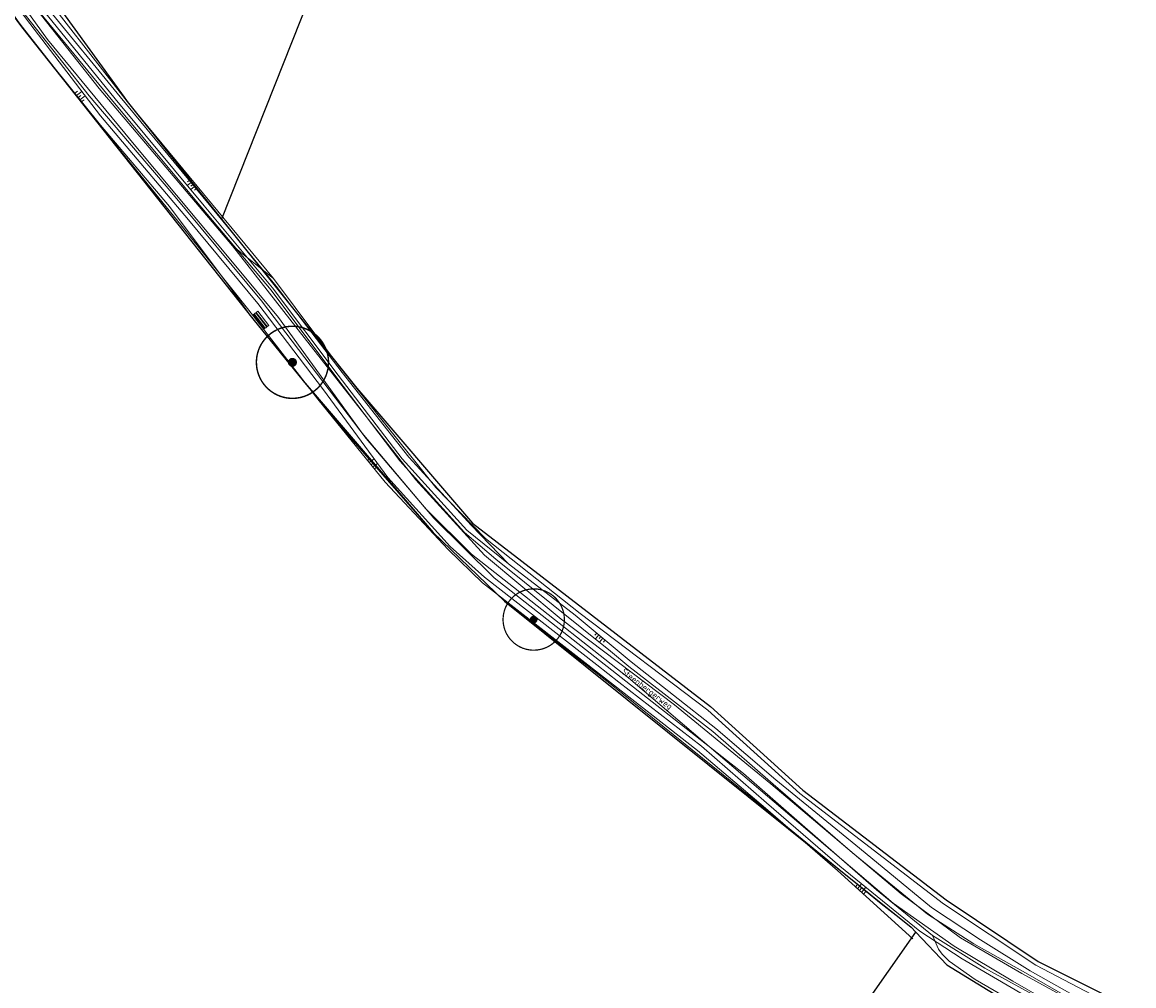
# Model space of a CAD drawing. Header units: metres. Extents: x 190798 to 192239, y 307689 to 310000.
# Tile 39 of 107: x 191336 to 191460, y 309334 to 309441. Entities that reach past the tile are written whole.
import ezdxf
from ezdxf.lldxf.tags import DXFTag

# ---------------------------------------------------------------- set-up
doc = ezdxf.new("R2010")
doc.units = ezdxf.units.M
for name, color, linetype, lineweight in [('B-WE-KL-ET_LS-G', 190, 'KL-LS-N', 5), ('PH-BEST-BOOM-HANDHAVEN', 253, 'Continuous', 9), ('PH-BEST-KANTVERHARDING', 253, 'Continuous', 9), ('PH-BEST-STAATNAAM', 2, 'Continuous', 9), ('PH-BEST-TALUD', 253, 'Continuous', 9), ('PH-INM-HAAG', 252, '1-200 BLOKHAAG', 18), ('PH-INM-ONVERHARD', 252, 'Continuous', 18), ('PH-INM-RASTERHEKWERK HANDHaven', 252, '1-200 HEKWERK', 18), ('PH-INM-VLAKVERDICHTINGSLIJN', 252, 'Continuous', 18), ('PH-INM-ZITBANK', 252, 'Continuous', 18)]:
    doc.layers.add(name, color=color, linetype=linetype, lineweight=lineweight)
doc.layers.add('PH-BEST-KADASTRALE-GRENS', color=150, linetype='KG-KADASTRAAL-SO')
doc.styles.add('NLCS-ISO', font='NLCS-ISO.ttf')
doc.styles.add('ROMANS', font='romans.shx')
doc.styles.get("Standard").update_dxf_attribs({"font": 'arial.ttf'})
doc.linetypes.add('1-200 BLOKHAAG', pattern='A,0,-0.035,[1,Gras.shx,S=5,R=0,X=0,Y=0.0025],-0.475', length=0.51)
doc.linetypes.add('1-200 HEKWERK', pattern='A,1.5,-0.4,["X",ROMANS,S=0.24,R=0,X=-0.275,Y=-0.12],-0.05', length=1.95)
tags = doc.linetypes.add('KG-KADASTRAAL-SO', pattern='A,5.5,-2,["K",Standard,S=1.8,R=0,X=0,Y=-0.9],-2,5.5,-2,[5,NLCS.SHX,S=0.75,R=0,X=0,Y=0],-2', length=19).pattern_tags.tags
tags[6] = DXFTag(74, 10)
tags = doc.linetypes.add('KL-LS-N', pattern='A,4,-1,[103,NLCS.SHX,S=0.75,R=0,X=0,Y=0],-1,4,-1,["L",Standard,S=1,R=0,X=0,Y=-0.5],-2', length=13).pattern_tags.tags
tags[18] = DXFTag(74, 10)

# ---------------------------------------------------------------- blocks, each defined once
blk = doc.blocks.new('Bank-SIE-WEG_ZITBANK_MET_LEUNING')
for p, q in [((-0.5, 0.128), (-0.5, 0.153)), ((-0.5, 0.153), (0.5, 0.153)), ((0.5, 0.128), (-0.5, 0.128)), ((-0.5, -0.013), (-0.5, 0.087)), ((-0.5, 0.087), (0.5, 0.087)), ((-0.35, 0.128), (-0.35, 0.087)), ((-0.325, 0.128), (-0.325, 0.087)), ((0.325, 0.128), (0.325, 0.087)), ((0.35, 0.128), (0.35, 0.087)), ((0.5, 0.153), (0.5, 0.128)), ((0.5, 0.087), (0.5, -0.013)), ((0.5, -0.013), (-0.5, -0.013)), ((-0.5, -0.053), (-0.5, -0.153)), ((0.5, -0.053), (-0.5, -0.053)), ((-0.5, -0.153), (0.5, -0.153)), ((-0.35, -0.053), (-0.35, -0.013)), ((-0.325, -0.053), (-0.325, -0.013)), ((0.325, -0.053), (0.325, -0.013)), ((0.35, -0.053), (0.35, -0.013)), ((0.5, -0.153), (0.5, -0.053))]:
    blk.add_line(p, q)
blk = doc.blocks.new('*U24')
at = {"const_width": 0.08}
blk.add_lwpolyline([(1.293, 1.526, 24.202564), (1.526, 1.293, 0.041318)], format="xyb", close=True, dxfattribs=at)
at = {"linetype": 'Continuous', "const_width": 0.25}
blk.add_lwpolyline([(-0.125, 0, 1), (0.125, 0, 1)], format="xyb", close=True, dxfattribs=at)

msp = doc.modelspace()

# ---------------------------------------------------------------- linework, layer by layer
at = {"layer": 'B-WE-KL-ET_LS-G', "ltscale": 0.2}
msp.add_lwpolyline([(191309.73, 309481.93), (191314.76, 309475.33), (191320.17, 309467.26), (191328.86, 309453.3), (191339.27, 309438.89), (191349.02, 309427.02), (191360.29, 309413.57), (191364.85, 309408.09), (191374.1, 309395.28), (191381.17, 309386.9), (191386.23, 309381.86), (191390.87, 309378.21), (191403.61, 309368.16), (191423.47, 309351.28), (191432.9, 309343.21), (191439.68, 309338.45), (191446.16, 309334.56), (191455.35, 309329.31), (191464.99, 309324.18), (191475.42, 309318.44), (191485.34, 309312.33), (191494.29, 309305.7), (191507.93, 309295.38)], dxfattribs=at)
msp.add_lwpolyline([(191309.73, 309481.93), (191314.76, 309475.33), (191320.17, 309467.26), (191328.86, 309453.3), (191339.27, 309438.89), (191349.02, 309427.02), (191360.29, 309413.57), (191364.85, 309408.09), (191374.1, 309395.28), (191381.17, 309386.9), (191386.23, 309381.86), (191390.87, 309378.21), (191403.61, 309368.16), (191423.47, 309351.28), (191432.9, 309343.21), (191439.68, 309338.45), (191446.16, 309334.56), (191455.35, 309329.31), (191464.99, 309324.18), (191475.42, 309318.44), (191485.34, 309312.33), (191494.29, 309305.7), (191507.93, 309295.38)], dxfattribs=at)
at = {"layer": 'PH-BEST-KADASTRALE-GRENS'}
msp.add_line((191390.68, 309500), (191358.52, 309418.98), dxfattribs=at)
at = {"layer": 'PH-BEST-KADASTRALE-GRENS', "ltscale": 0.2, "flags": 128}
for points in [[(191293.24, 309495.66), (191299.13, 309491.48), (191304.63, 309486.41), (191314.56, 309474.02), (191329.72, 309449.95), (191336.39, 309440.27), (191361.98, 309407.95), (191367.56, 309401.07), (191381.96, 309384.29), (191389.85, 309376.65), (191434.9, 309340.56), (191435.42, 309340.01)], [(191298.76, 309496.47), (191304.43, 309491.33), (191311.97, 309483.24), (191320.55, 309472.08), (191330.24, 309456.62), (191347.74, 309432.49), (191348.08, 309432.03), (191358.52, 309418.98)], [(191358.52, 309418.98), (191373.52, 309400.25), (191386.31, 309385.31), (191412.69, 309365), (191422.89, 309355.74), (191438.78, 309343.57), (191448.96, 309336.77), (191461.82, 309330.33), (191470.84, 309325.81), (191484.38, 309319.03), (191504.52, 309303.93), (191506.01, 309302.47)], [(191388.95, 309273.91), (191395.29, 309282.73), (191435.42, 309340.01)], [(191435.42, 309340.01), (191438.87, 309336.37), (191450.31, 309329.38), (191457.67, 309324.27), (191466.51, 309318.8), (191482.66, 309310.52), (191492.52, 309303.78), (191500.96, 309297.35), (191505.35, 309293.69)]]:
    msp.add_lwpolyline(points, dxfattribs=at)
at = {"layer": 'PH-BEST-KANTVERHARDING', "color": 8}
for p, q in [((191364.27, 309412.39), (191359.75, 309416.02)), ((191367.56, 309401.07), (191361.98, 309407.95))]:
    msp.add_line(p, q, dxfattribs=at)
for points in [[(191378.05, 309521.14), (191348.7, 309511.91), (191334.31, 309508.03), (191329.63, 309506.76), (191313.48, 309502.8), (191304.47, 309500.78), (191297.04, 309499.01), (191296.76, 309498.66), (191296.9, 309498.16), (191304.43, 309491.33), (191311.97, 309483.24), (191320.55, 309472.08), (191330.24, 309456.62), (191337.05, 309446.24), (191348.08, 309432.03), (191364.27, 309412.39)], [(191437.28, 309339.65), (191431.08, 309344.69), (191416.34, 309357.59), (191388.72, 309379.27), (191382.05, 309385.86), (191374.56, 309394.67), (191362.95, 309409.95), (191353.04, 309421.89), (191343.88, 309432.63), (191335.13, 309443.77), (191327.96, 309453.79), (191319.85, 309467.08), (191314.75, 309474.73), (191308.1, 309483.8), (191301.81, 309490.23), (191294.44, 309496.75), (191291.26, 309498.83)], [(191359.75, 309416.02), (191344.99, 309433.46), (191334.57, 309446.68), (191326.09, 309459.33), (191315.96, 309475.41), (191309.57, 309484.51), (191298.5, 309495.18), (191295, 309498.14)], [(191292.26, 309496.67), (191296.88, 309493.55), (191304.63, 309486.41), (191314.56, 309474.02), (191321.2, 309463.2), (191329.72, 309449.95), (191332.83, 309445.1), (191336.39, 309440.27), (191345.11, 309429.39), (191352.75, 309420.4), (191359.5, 309411.42), (191361.98, 309407.95)], [(191359.75, 309416.02), (191367.69, 309405.86), (191380.05, 309390.1), (191387.65, 309381.75), (191396.15, 309374.67), (191408.7, 309365.17), (191419.36, 309356.42), (191433.79, 309344.26), (191440.37, 309339.36), (191447.15, 309335.44), (191455.66, 309330.77), (191467.13, 309324.96), (191478.08, 309319.32), (191490.22, 309311.04), (191493.95, 309308.71), (191503.15, 309302.21), (191510.37, 309295.31), (191519.53, 309286.54), (191527.47, 309278.51), (191535.07, 309270.18), (191539.4, 309264.27), (191543.38, 309257.43), (191547.48, 309248.42), (191549.27, 309244.03)], [(191364.27, 309412.39), (191371.5, 309402.77), (191382.26, 309389.27), (191387.77, 309383.6)], [(191367.56, 309401.07), (191372.6, 309395.02), (191381.96, 309384.29), (191389.85, 309376.65), (191401.87, 309367.28), (191417.35, 309354.82), (191431.6, 309343.13), (191434.9, 309340.56)], [(191387.77, 309383.6), (191398.24, 309375.31), (191412.37, 309364.61), (191422.57, 309355.36), (191438.49, 309343.16), (191448.71, 309336.34), (191461.06, 309329.88), (191484.11, 309318.61)], [(191437.28, 309339.65), (191443.08, 309336), (191456.56, 309328.58), (191466.67, 309323.09), (191475.98, 309318.21), (191483.51, 309313.11), (191488.73, 309308.65), (191492.39, 309306.37), (191501.36, 309300.03), (191508.43, 309293.28), (191517.55, 309284.54), (191525.44, 309276.57), (191532.89, 309268.4), (191537.05, 309262.72), (191540.88, 309256.14)], [(191437.28, 309339.65), (191437.94, 309338.13), (191438.35, 309337.56), (191439.13, 309336.8), (191442, 309334.76), (191450.59, 309329.79), (191457.95, 309324.69), (191466.76, 309319.24), (191474.13, 309315.86), (191482.92, 309310.95), (191492.81, 309304.19), (191501.27, 309297.75), (191513.8, 309287.27), (191522.48, 309277.97), (191530.41, 309270.05), (191535.86, 309263.39), (191539.21, 309258.81), (191540.88, 309256.14)]]:
    msp.add_lwpolyline(points, dxfattribs=at)
at = {"layer": 'PH-BEST-TALUD'}
for points in [[(191342.26, 309432.91), (191342.56, 309433.14)], [(191342.45, 309432.67), (191343.05, 309433.13)], [(191342.63, 309432.43), (191342.93, 309432.66)], [(191342.82, 309432.2), (191343.42, 309432.65)], [(191343, 309431.96), (191343.3, 309432.19)], [(191355.15, 309423.04), (191354.74, 309422.71)], [(191354.95, 309423.27), (191354.75, 309423.11)], [(191355.34, 309422.81), (191355.14, 309422.64)], [(191355.53, 309422.58), (191355.13, 309422.25)], [(191355.72, 309422.35), (191355.52, 309422.18)], [(191374.7, 309392.25), (191375.01, 309392.48)], [(191374.89, 309392.02), (191375.44, 309392.42)], [(191375.08, 309391.78), (191375.37, 309391.99)], [(191375.27, 309391.55), (191375.8, 309391.93)], [(191375.46, 309391.31), (191375.72, 309391.5)], [(191400.08, 309373.14), (191399.88, 309372.89)], [(191400.31, 309372.95), (191399.94, 309372.48)], [(191400.54, 309372.75), (191400.35, 309372.52)], [(191400.77, 309372.56), (191400.4, 309372.11)], [(191401, 309372.37), (191400.82, 309372.14)], [(191428.74, 309345.01), (191428.96, 309345.29)], [(191428.96, 309344.81), (191429.41, 309345.37)], [(191429.18, 309344.61), (191429.41, 309344.89)], [(191429.4, 309344.41), (191429.87, 309344.99)], [(191429.63, 309344.21), (191429.87, 309344.5)]]:
    msp.add_lwpolyline(points, dxfattribs=at)
at = {"layer": 'PH-INM-HAAG', "flags": 128}
msp.add_lwpolyline([(191413.27, 309362.55), (191403.89, 309369.94), (191397.71, 309375.13), (191390.31, 309380.82)], dxfattribs=at)
at = {"layer": 'PH-INM-ONVERHARD'}
for points in [[(191447.51, 309332.99), (191440.54, 309337.07), (191435.88, 309340.11), (191427, 309347.32), (191418.9, 309354.33), (191411.67, 309360.6), (191402.52, 309367.7), (191400.08, 309369.63), (191387.65, 309379.34), (191383.85, 309382.71), (191376.96, 309390.35), (191369.83, 309400.06), (191362.55, 309409.65), (191354.87, 309418.92), (191345.12, 309430.43), (191337.31, 309440.65), (191332.46, 309447.06)], [(191456.01, 309330.61), (191447.81, 309335.35), (191441.83, 309338.73), (191436.71, 309342.01), (191428.4, 309348.78), (191419.61, 309356.41), (191412.94, 309362.23), (191403.65, 309369.44), (191401.61, 309371.14), (191388.92, 309381.31), (191385.44, 309384.29), (191378.26, 309392.23), (191371.17, 309401.56), (191364.03, 309411.1), (191356.33, 309420.24), (191346.48, 309432.05), (191338.36, 309441.91)]]:
    msp.add_lwpolyline(points, dxfattribs=at)
at = {"layer": 'PH-INM-RASTERHEKWERK HANDHaven'}
for points in [[(191390.31, 309380.82), (191386.17, 309385.08), (191379.29, 309392.6), (191371.9, 309402.01), (191364.58, 309411.55), (191357.15, 309420.61), (191347.32, 309432.52), (191339.16, 309442.48), (191334.15, 309449.43), (191331.44, 309453.62), (191326.9, 309460.82), (191322.66, 309467.58), (191317.47, 309475.2), (191313.42, 309480.53), (191308.55, 309486.3), (191304.29, 309490.77), (191298.11, 309496.59)], [(191435.08, 309339.26), (191426.75, 309346.82), (191418.76, 309353.73), (191411.23, 309360.12), (191401.94, 309367.4), (191387.44, 309378.71), (191383.62, 309382.38), (191376.64, 309389.86), (191369.21, 309399.03), (191361.57, 309408.91), (191354.01, 309418.34), (191344.61, 309429.91), (191336.49, 309440.26), (191331.71, 309446.53)]]:
    msp.add_lwpolyline(points, dxfattribs=at)
at = {"layer": 'PH-INM-VLAKVERDICHTINGSLIJN'}
for points in [[(191390.31, 309380.82), (191385.71, 309384.53), (191378.55, 309392.45), (191371.44, 309401.7), (191364.17, 309411.38), (191356.62, 309420.46), (191346.74, 309432.3), (191338.77, 309442.13), (191333.88, 309448.87), (191330.58, 309453.72), (191327.58, 309458.33), (191323.92, 309464.29), (191319.55, 309471.1), (191316.67, 309475.26), (191313.07, 309480.27), (191308.31, 309485.95), (191304.68, 309489.76), (191299.11, 309495.25), (191297.48, 309496.62), (191296.41, 309497.64)], [(191456.63, 309330.94), (191448.08, 309335.71), (191442.59, 309339.17), (191437.15, 309342.72), (191429.2, 309349.32), (191419.9, 309356.88), (191413.27, 309362.55)]]:
    msp.add_lwpolyline(points, dxfattribs=at)

# ---------------------------------------------------------------- block references
at = {"layer": 'PH-BEST-BOOM-HANDHAVEN'}
for p, xscale, yscale, zscale in [((191366.38, 309403.12), 2, 2, 2), ((191393.1, 309374.63), 1.7, 1.7, 1.7)]:
    msp.add_blockref('*U24', p, dxfattribs=dict(at, xscale=xscale, yscale=yscale, zscale=zscale))
at = {"layer": 'PH-INM-ZITBANK', "xscale": 2, "yscale": 2, "rotation": 127.6440342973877}
msp.add_blockref('Bank-SIE-WEG_ZITBANK_MET_LEUNING', (191362.9, 309407.8), dxfattribs=at)

# ---------------------------------------------------------------- texts
at = {"layer": 'PH-BEST-STAATNAAM', "linetype": 'Continuous', "lineweight": 0, "style": 'NLCS-ISO'}
msp.add_text('Steenbergerweg', height=0.7, rotation=322.5815, dxfattribs=at).set_placement((191402.76, 309368.73))

doc.saveas('drawing.dxf')
